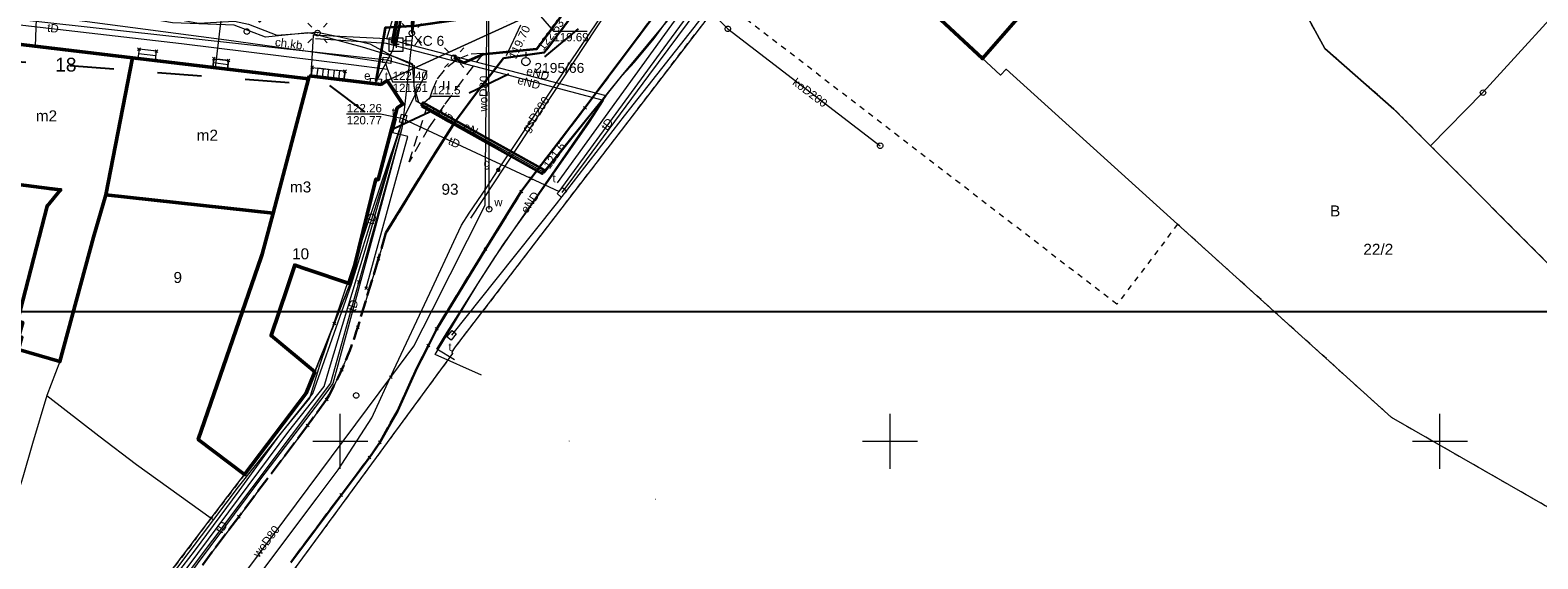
# Model space of a CAD drawing. Extents: x 6472695 to 6473494, y 5822279 to 5823456.
# Tile 9 of 49: x 6472872 to 6473009, y 5822539 to 5822587. Entities that reach past the tile are written whole.
import ezdxf
from ezdxf.enums import TextEntityAlignment as Align

# ---------------------------------------------------------------- set-up
doc = ezdxf.new("R2010")
doc.units = 0
for name, pattern in [('PRZER1-1', [1, 0.5, -0.5]), ('PRZER2-1', [1.5, 1, -0.5]), ('PRZER3-1', [2, 1.5, -0.5])]:
    doc.linetypes.add(name, pattern=pattern)
doc.layers.get('0').update_dxf_attribs({"color": 253, "linetype": 'CONTINUOUS'})
for name, color, linetype, lineweight in [('EGBO', 253, 'CONTINUOUS', 18), ('EGBS', 253, 'CONTINUOUS', 18), ('EGBU', 253, 'CONTINUOUS', 50), ('EGBU_O', 253, 'CONTINUOUS', 50), ('EGDE', 253, 'CONTINUOUS', 18), ('EGDE_O', 253, 'CONTINUOUS', 18), ('EGPG', 253, 'CONTINUOUS', 18), ('EGUG', 253, 'CONTINUOUS', 18), ('EGUG_O', 253, 'CONTINUOUS', 18), ('GEPADR_O', 253, 'CONTINUOUS', 18), ('GSPPPK', 253, 'CONTINUOUS', 18), ('GSPPPK_O', 253, 'CONTINUOUS', 18), ('GSPPRB', 253, 'CONTINUOUS', 18), ('GUPPRZ_O', 253, 'CONTINUOUS', 18), ('OSSP', 253, 'CONTINUOUS', 18), ('OSSP_O', 253, 'CONTINUOUS', 18), ('OTKC', 253, 'CONTINUOUS', 18), ('OTKC_O', 253, 'CONTINUOUS', 18), ('OTKJ', 7, 'CONTINUOUS', 30), ('OTKK', 7, 'CONTINUOUS', 30), ('OTRS', 253, 'CONTINUOUS', 13), ('OTRS_O', 253, 'CONTINUOUS', 13), ('OTZT', 253, 'CONTINUOUS', 18), ('Ramka sekcyjna', 253, 'CONTINUOUS', 18), ('SUEO', 253, 'CONTINUOUS', 18), ('SUEP', 253, 'CONTINUOUS', 18), ('SUEP_O', 253, 'CONTINUOUS', 18), ('SUES', 253, 'CONTINUOUS', 18), ('SUES_O', 253, 'CONTINUOUS', 18), ('SUGP', 253, 'CONTINUOUS', 18), ('SUGP_O', 253, 'CONTINUOUS', 18), ('SUGU', 253, 'CONTINUOUS', 18), ('SUGU_O', 253, 'CONTINUOUS', 18), ('SUKP', 253, 'CONTINUOUS', 18), ('SUKP_O', 253, 'CONTINUOUS', 18), ('SULO', 253, 'CONTINUOUS', 35), ('SUPW', 253, 'CONTINUOUS', 18), ('SUPW_O', 253, 'CONTINUOUS', 18), ('SUTP', 253, 'CONTINUOUS', 18), ('SUTP_O', 253, 'CONTINUOUS', 18), ('SUWP', 253, 'CONTINUOUS', 18), ('SUWP_O', 253, 'CONTINUOUS', 18)]:
    doc.layers.add(name, color=color, linetype=linetype, lineweight=lineweight)
doc.styles.add('Arial', font='Arial')

# ---------------------------------------------------------------- blocks, each defined once
blk = doc.blocks.new('D_GSPPRB0')
at = {"color": 0, "lineweight": 18}
for points in [[(-0.12726, -0.12726), (0.12726, 0.12726)], [(-0.12726, 0.12726), (0.12726, -0.12726)]]:
    blk.add_lwpolyline(points, dxfattribs=at)
blk = doc.blocks.new('D_GEPPGD1_2')
blk.add_hatch(color=0).paths.add_polyline_path([(0, -0.045), (0.013906, -0.042798), (0.02645, -0.036406), (0.036406, -0.02645), (0.042798, -0.013906), (0.045, 0), (0.042798, 0.013906), (0.036406, 0.02645), (0.02645, 0.036406), (0.013906, 0.042798), (0, 0.045), (-0.013906, 0.042798), (-0.02645, 0.036406), (-0.036406, 0.02645), (-0.042798, 0.013906), (-0.045, 0), (-0.042798, -0.013906), (-0.036406, -0.02645), (-0.02645, -0.036406), (-0.013906, -0.042798)])
blk = doc.blocks.new('D_GUPIWZ1_3')
at = {"color": 0}
blk.add_lwpolyline([(0.375, -0.25), (-0.375, -0.25), (-0.375, 0.25), (0.375, 0.25)], close=True, dxfattribs=at)
blk = doc.blocks.new('D_GUPIWZ1_1')
at = {"color": 0}
blk.add_lwpolyline([(0, 0.25), (0.064705, 0.241481), (0.125, 0.216506), (0.176777, 0.176777), (0.216506, 0.125), (0.241481, 0.064705), (0.25, 0), (0.241481, -0.064705), (0.216506, -0.125), (0.176777, -0.176777), (0.125, -0.216506), (0.064705, -0.241481), (0, -0.25), (-0.064705, -0.241481), (-0.125, -0.216506), (-0.176777, -0.176777), (-0.216506, -0.125), (-0.241481, -0.064705), (-0.25, 0), (-0.241481, 0.064705), (-0.216506, 0.125), (-0.176777, 0.176777), (-0.125, 0.216506), (-0.064705, 0.241481)], close=True, dxfattribs=at)
blk = doc.blocks.new('D_GUPESE1')
at = {"color": 0}
blk.add_lwpolyline([(-0.5, -0.25), (-0.5, 0.25), (0.5, 0.25), (0.5, -0.25)], close=True, dxfattribs=at)
blk = doc.blocks.new('D_GSPSSP1')
at = {"color": 0}
blk.add_lwpolyline([(0.625, 0.625), (0.625, -0.625), (-0.625, -0.625), (-0.625, 0.625)], close=True, dxfattribs=at)
for points in [[(0.3, 0), (-0.3, 0)], [(0, 0.3), (0, -0.3)]]:
    blk.add_lwpolyline(points, dxfattribs=at)
blk = doc.blocks.new('D_GEPPGD1_1')
at = {"color": 0}
blk.add_lwpolyline([(0, 0.25), (0.077254, 0.237764), (0.146946, 0.202254), (0.202254, 0.146946), (0.237764, 0.077254), (0.25, 0), (0.237764, -0.077254), (0.202254, -0.146946), (0.146946, -0.202254), (0.077254, -0.237764), (0, -0.25), (-0.077254, -0.237764), (-0.146946, -0.202254), (-0.202254, -0.146946), (-0.237764, -0.077254), (-0.25, 0), (-0.237764, 0.077254), (-0.202254, 0.146946), (-0.146946, 0.202254), (-0.077254, 0.237764)], close=True, dxfattribs=at)
blk = doc.blocks.new('D_GSPPPK1')
at = {"color": 0}
blk.add_lwpolyline([(0, 0.375), (0.115881, 0.356646), (0.220419, 0.303381), (0.303381, 0.220419), (0.356646, 0.115881), (0.375, 0), (0.356646, -0.115881), (0.303381, -0.220419), (0.220419, -0.303381), (0.115881, -0.356646), (0, -0.375), (-0.115881, -0.356646), (-0.220419, -0.303381), (-0.303381, -0.220419), (-0.356646, -0.115881), (-0.375, 0), (-0.356646, 0.115881), (-0.303381, 0.220419), (-0.220419, 0.303381), (-0.115881, 0.356646)], close=True, dxfattribs=at)
blk.add_lwpolyline([(0, 0.875), (0, 0.375)], dxfattribs=at)
blk = doc.blocks.new('D_GUPGUT1')
blk.add_hatch(color=0).paths.add_polyline_path([(-0.2, 0), (-0.193185, -0.051764), (-0.173205, -0.1), (-0.141421, -0.141421), (-0.1, -0.173205), (-0.051764, -0.193185), (0, -0.2), (0.051764, -0.193185), (0.1, -0.173205), (0.141421, -0.141421), (0.173205, -0.1), (0.193185, -0.051764), (0.2, 0), (0.193185, 0.051764), (0.173205, 0.1), (0.141421, 0.141421), (0.1, 0.173205), (0.051764, 0.193185), (0, 0.2), (-0.051764, 0.193185), (-0.1, 0.173205), (-0.141421, 0.141421), (-0.173205, 0.1), (-0.193185, 0.051764)])
blk = doc.blocks.new('D_GSPWPS1')
blk.add_hatch(color=0).paths.add_polyline_path([(-0.045, 0), (-0.043467, -0.011647), (-0.038971, -0.0225), (-0.03182, -0.03182), (-0.0225, -0.038971), (-0.011647, -0.043467), (0, -0.045), (0.011647, -0.043467), (0.0225, -0.038971), (0.03182, -0.03182), (0.038971, -0.0225), (0.043467, -0.011647), (0.045, 0), (0.043467, 0.011647), (0.038971, 0.0225), (0.03182, 0.03182), (0.0225, 0.038971), (0.011647, 0.043467), (0, 0.045), (-0.011647, 0.043467), (-0.0225, 0.038971), (-0.03182, 0.03182), (-0.038971, 0.0225), (-0.043467, 0.011647)])
blk = doc.blocks.new('D_GUPELA2')
blk.add_hatch(color=0).paths.add_polyline_path([(-0.001087, 0.044987), (0.011881, 0.043403), (0.021281, 0.03965), (0.030065, 0.033482), (0.038133, 0.023893), (0.043117, 0.012881), (0.044986, 0.001113), (0.044323, -0.007777), (0.040557, -0.019497), (0.033417, -0.030138), (0.024849, -0.037517), (0.013788, -0.042836), (0.002013, -0.044955), (-0.00982, -0.043916), (-0.020466, -0.040077), (-0.029541, -0.033946), (-0.036867, -0.025804), (-0.04187, -0.01649), (-0.04461, -0.005909), (-0.044532, 0.006476), (-0.041285, 0.017903), (-0.034764, 0.028574), (-0.024479, 0.03776), (-0.013449, 0.042943)])
at = {"color": 0}
for points in [[(-0.883883, 0.883883), (-0.53033, 0.53033)], [(0.883883, 0.883883), (0.53033, 0.53033)], [(-0.883883, -0.883883), (-0.53033, -0.53033)], [(0.883883, -0.883883), (0.53033, -0.53033)]]:
    blk.add_lwpolyline(points, dxfattribs=at)
blk = doc.blocks.new('D_GUPELA1')
at = {"color": 0}
blk.add_lwpolyline([(0, 0.25), (0.064705, 0.241481), (0.125, 0.216506), (0.176777, 0.176777), (0.216506, 0.125), (0.241481, 0.064705), (0.25, 0), (0.241481, -0.064705), (0.216506, -0.125), (0.176777, -0.176777), (0.125, -0.216506), (0.064705, -0.241481), (0, -0.25), (-0.064705, -0.241481), (-0.125, -0.216506), (-0.176777, -0.176777), (-0.216506, -0.125), (-0.241481, -0.064705), (-0.25, 0), (-0.241481, 0.064705), (-0.216506, 0.125), (-0.176777, 0.176777), (-0.125, 0.216506), (-0.064705, 0.241481)], close=True, dxfattribs=at)
blk = doc.blocks.new('D_GEPIPP1')
at = {"color": 0}
blk.add_lwpolyline([(0, 0.25), (0.064705, 0.241481), (0.125, 0.216506), (0.176777, 0.176777), (0.216506, 0.125), (0.241481, 0.064705), (0.25, 0), (0.241481, -0.064705), (0.216506, -0.125), (0.176777, -0.176777), (0.125, -0.216506), (0.064705, -0.241481), (0, -0.25), (-0.064705, -0.241481), (-0.125, -0.216506), (-0.176777, -0.176777), (-0.216506, -0.125), (-0.241481, -0.064705), (-0.25, 0), (-0.241481, 0.064705), (-0.216506, 0.125), (-0.176777, 0.176777), (-0.125, 0.216506), (-0.064705, 0.241481)], close=True, dxfattribs=at)
blk = doc.blocks.new('D_GSSUTR1')
at = {"color": 0}
for points in [[(-0.25666, 0.36165), (-0.25666, -0.38835)], [(0.24334, -0.38835), (0.24334, 0.36165)]]:
    blk.add_lwpolyline(points, dxfattribs=at)

msp = doc.modelspace()

# ---------------------------------------------------------------- linework, layer by layer
msp.add_lwpolyline([(6472822.06, 5822771.79), (6473122.06, 5822771.79), (6473122.06, 5822561.79), (6472822.06, 5822561.79)], close=True)
at = {"linetype": 'PRZER1-1', "ltscale": 8}
msp.add_lwpolyline([(6472867.43, 5822584.77), (6472899.01, 5822582.35), (6472904.49, 5822578.25), (6472918.6, 5822584.95), (6472931.95, 5822596.05), (6472961.42, 5822608.31), (6472985.73, 5822620.31), (6472990.01, 5822623.14), (6472991.05, 5822621.84), (6473001.37, 5822628.82), (6473000.68, 5822630.2), (6473029.76, 5822649.44)], dxfattribs=at)
at = {"layer": 'EGBS', "linetype": 'Continuous'}
for points in [[(6472883.19, 5822584.62), (6472883.29, 5822585.47), (6472881.7, 5822585.66), (6472881.59, 5822584.81)], [(6472888.5, 5822584.79), (6472889.84, 5822584.63), (6472889.74, 5822583.84), (6472888.4, 5822584)], [(6472897.36, 5822583.2), (6472897.45, 5822584), (6472900.43, 5822583.64), (6472900.33, 5822582.85)]]:
    msp.add_lwpolyline(points, close=True, dxfattribs=at)
for points in [[(6472883.24, 5822585.04), (6472881.64, 5822585.23)], [(6472889.79, 5822584.24), (6472888.45, 5822584.4)], [(6472897.95, 5822583.94), (6472897.85, 5822583.14)], [(6472898.44, 5822583.88), (6472898.35, 5822583.08)], [(6472898.94, 5822583.82), (6472898.84, 5822583.02)], [(6472899.43, 5822583.76), (6472899.34, 5822582.97)], [(6472899.93, 5822583.7), (6472899.84, 5822582.91)]]:
    msp.add_lwpolyline(points, dxfattribs=at)
at = {"layer": 'EGBU', "linetype": 'Continuous'}
for points in [[(6472942.48, 5822600.29), (6472965.78, 5822614.27), (6472969.66, 5822607.95), (6472972.75, 5822602.72), (6472970.32, 5822601.22), (6472971.41, 5822599.41), (6472968.8, 5822597.85), (6472967.72, 5822599.66), (6472956.36, 5822592.97), (6472955.61, 5822592.53), (6472956.33, 5822591.41), (6472956.84, 5822591.64), (6472958.37, 5822591.23), (6472961.59, 5822588.43), (6472958.41, 5822584.8), (6472952.04, 5822590.73)], [(6472863.57, 5822586.95), (6472881.1, 5822584.87), (6472878.69, 5822572.4), (6472877.56, 5822568.56), (6472874.5, 5822557.26), (6472870.73, 5822558.36), (6472871.05, 5822559.46), (6472870.76, 5822559.54), (6472871.13, 5822560.81), (6472870.64, 5822560.93), (6472873.35, 5822571.38), (6472874.56, 5822572.86), (6472873.77, 5822572.96), (6472866.25, 5822573.92), (6472865.26, 5822572.99), (6472868.1, 5822570.94), (6472866.6, 5822557.27), (6472859.94, 5822558.18)], [(6472881.1, 5822584.87), (6472897.12, 5822582.96), (6472893.89, 5822570.74), (6472878.69, 5822572.4)], [(6472897.16, 5822583.23), (6472903.71, 5822582.45), (6472904.25, 5822582.8), (6472905.69, 5822580.65), (6472905.17, 5822580.32), (6472903.45, 5822573.78), (6472903.24, 5822573.84), (6472900.9, 5822564.31), (6472896.93, 5822565.66), (6472895.88, 5822566.02), (6472895.17, 5822563.93), (6472893.71, 5822559.63), (6472897.68, 5822556.31), (6472896.9, 5822554.37), (6472891.29, 5822546.98), (6472887.09, 5822550.16), (6472892.81, 5822566.75), (6472892.91, 5822567.03), (6472893.89, 5822570.74), (6472897.12, 5822582.96)]]:
    msp.add_lwpolyline(points, close=True, dxfattribs=at)
at = {"layer": 'EGDE', "linetype": 'Continuous'}
for points in [[(6472994.68, 5822631.24), (6473000.96, 5822619.64), (6473009.69, 5822608.11), (6473019.37, 5822598.14), (6473013.14, 5822591.87), (6473003.92, 5822581.7), (6472999.14, 5822576.88), (6472995.82, 5822580.21), (6472989.53, 5822585.72), (6472987.77, 5822588.92), (6472982.78, 5822595.16), (6472980.21, 5822598.39), (6472968.75, 5822616.05), (6472973.83, 5822619.1), (6472973.91, 5822618.98)], [(6472942.48, 5822600.29), (6472968.75, 5822616.05), (6472980.21, 5822598.39), (6472982.78, 5822595.16), (6472987.77, 5822588.92), (6472989.53, 5822585.72), (6472995.82, 5822580.21), (6472999.14, 5822576.88), (6473010.1, 5822565.91), (6473029.79, 5822546.2), (6473046.32, 5822529.58), (6473037.62, 5822518.36), (6473034.68, 5822516.97), (6473012.39, 5822537.24), (6473014.78, 5822541.17), (6472995.61, 5822552.16), (6472976.15, 5822569.74), (6472972.32, 5822573.21), (6472960.56, 5822583.83), (6472960.04, 5822583.28), (6472952.04, 5822590.73)], [(6472847.49, 5822472.19), (6472838.69, 5822476.96), (6472858.08, 5822503.15), (6472861.93, 5822508.2), (6472870.24, 5822519.28), (6472888.27, 5822543.02), (6472891.29, 5822546.98), (6472896.9, 5822554.37), (6472900.9, 5822564.31), (6472903.24, 5822573.84), (6472903.45, 5822573.78), (6472905.17, 5822580.32), (6472905.69, 5822580.65), (6472904.25, 5822582.8), (6472942.48, 5822600.29), (6472934.63, 5822590.14), (6472910.45, 5822558.58), (6472910.15, 5822558.14), (6472910.21, 5822557.99), (6472886.12, 5822525.17)], [(6472881.1, 5822584.87), (6472878.69, 5822572.4), (6472877.56, 5822568.56), (6472874.5, 5822557.26), (6472873.31, 5822554.18), (6472872.02, 5822549.81), (6472871.12, 5822546.76), (6472870.83, 5822545.79), (6472866.93, 5822540.17), (6472854.97, 5822539.92), (6472846.46, 5822541.67), (6472848.84, 5822558.74), (6472853.95, 5822558.75), (6472854, 5822558.99), (6472859.94, 5822558.18), (6472863.57, 5822586.95)], [(6472881.1, 5822584.87), (6472878.69, 5822572.4), (6472877.56, 5822568.56), (6472874.5, 5822557.26), (6472873.31, 5822554.18), (6472878.04, 5822550.5), (6472881.48, 5822547.9), (6472888.27, 5822543.02), (6472891.29, 5822546.98), (6472887.09, 5822550.16), (6472892.91, 5822567.03), (6472897.12, 5822582.96)], [(6472897.12, 5822582.96), (6472897.16, 5822583.23), (6472903.71, 5822582.45), (6472904.25, 5822582.8), (6472905.69, 5822580.65), (6472905.17, 5822580.32), (6472903.45, 5822573.78), (6472903.24, 5822573.84), (6472900.9, 5822564.31), (6472896.9, 5822554.37), (6472891.29, 5822546.98), (6472887.09, 5822550.16), (6472892.91, 5822567.03)]]:
    msp.add_lwpolyline(points, close=True, dxfattribs=at)
msp.add_lwpolyline([(6472942.48, 5822600.29), (6472904.25, 5822582.8), (6472903.71, 5822582.45), (6472897.16, 5822583.23), (6472897.12, 5822582.96), (6472881.1, 5822584.87), (6472863.57, 5822586.95)], dxfattribs=at)
at = {"layer": 'EGUG', "linetype": 'PRZER1-1'}
for points in [[(6473108.82, 5822608.08), (6473084.61, 5822634.23), (6473083.23, 5822635.73), (6473071.09, 5822649), (6473055.67, 5822666.2), (6473053.34, 5822666.7), (6473035.52, 5822656.15), (6473025.09, 5822649.74), (6473014.39, 5822643.35), (6473011.92, 5822641.83), (6472997.85, 5822633.19), (6472994.68, 5822631.24), (6472973.91, 5822618.98), (6472973.83, 5822619.1), (6472968.75, 5822616.05), (6472942.48, 5822600.29), (6472934.63, 5822590.14), (6472910.45, 5822558.58), (6472910.15, 5822558.14), (6472910.21, 5822557.99), (6472886.12, 5822525.17)], [(6473010.1, 5822565.91), (6472999.14, 5822576.88), (6472995.82, 5822580.21), (6472989.53, 5822585.72), (6472987.77, 5822588.92), (6472982.78, 5822595.16), (6472980.21, 5822598.39), (6472968.75, 5822616.05), (6472973.83, 5822619.1), (6472973.91, 5822618.98), (6472994.68, 5822631.24), (6473000.96, 5822619.64), (6473009.69, 5822608.11)], [(6472863.57, 5822586.95), (6472881.1, 5822584.87), (6472897.12, 5822582.96), (6472897.16, 5822583.23), (6472903.71, 5822582.45), (6472904.25, 5822582.8), (6472905.69, 5822580.65), (6472905.17, 5822580.32), (6472903.45, 5822573.78), (6472903.24, 5822573.84), (6472900.9, 5822564.31), (6472896.9, 5822554.37), (6472891.29, 5822546.98), (6472888.27, 5822543.02), (6472870.24, 5822519.28)], [(6472870.24, 5822519.28), (6472888.27, 5822543.02), (6472891.29, 5822546.98), (6472896.9, 5822554.37), (6472900.9, 5822564.31), (6472903.24, 5822573.84), (6472903.45, 5822573.78), (6472905.17, 5822580.32), (6472905.69, 5822580.65), (6472904.25, 5822582.8), (6472903.71, 5822582.45), (6472897.16, 5822583.23), (6472897.12, 5822582.96), (6472881.1, 5822584.87), (6472863.57, 5822586.95)]]:
    msp.add_lwpolyline(points, dxfattribs=at)
msp.add_lwpolyline([(6472942.48, 5822600.29), (6472968.75, 5822616.05), (6472980.21, 5822598.39), (6472982.78, 5822595.16), (6472987.77, 5822588.92), (6472989.53, 5822585.72), (6472995.82, 5822580.21), (6472999.14, 5822576.88), (6473010.1, 5822565.91), (6473029.79, 5822546.2), (6473046.32, 5822529.58), (6473037.62, 5822518.36), (6473035.86, 5822516.08), (6473028.42, 5822506.47), (6473023.36, 5822510.39), (6473032.61, 5822515.42), (6473034.68, 5822516.97), (6473012.39, 5822537.24), (6473014.78, 5822541.17), (6472995.61, 5822552.16), (6472976.15, 5822569.74), (6472970.63, 5822562.46), (6472934.63, 5822590.14)], close=True, dxfattribs=at)
at = {"layer": 'GUPPRZ_O', "linetype": 'Continuous', "flags": 128}
for points in [[(6472918.21, 5822588.66), (6472919.38, 5822587.29), (6472922.46, 5822587.29)], [(6472915.13, 5822585.07), (6472916.43, 5822587.86)], [(6472904.28, 5822583.81), (6472904.76, 5822582.68), (6472907.84, 5822582.68)], [(6472907.45, 5822580.64), (6472908.31, 5822581.38), (6472910.83, 5822581.38)], [(6472905.72, 5822579.32), (6472903.66, 5822579.74), (6472900.58, 5822579.74)]]:
    msp.add_lwpolyline(points, dxfattribs=at)
at = {"layer": 'OTKC', "linetype": 'PRZER2-1'}
for points in [[(6472885.22, 5822606.38, -0.000024), (6472894.96, 5822608.1)], [(6472923.3, 5822591.62), (6472918.55, 5822585.34), (6472914.85, 5822584.83), (6472912.48, 5822581.82), (6472910.48, 5822579.12), (6472908.2, 5822575.53), (6472904.15, 5822568.97), (6472903.47, 5822566.61), (6472901.59, 5822560.39, -0.053651), (6472898.76, 5822553.8), (6472897.03, 5822551.45), (6472890.77, 5822543.15), (6472881.44, 5822530.76)]]:
    msp.add_lwpolyline(points, format="xyb", dxfattribs=at)
msp.add_lwpolyline([(6472871.47, 5822520.9), (6472888.27, 5822543.02), (6472891.29, 5822546.98), (6472896.9, 5822554.37), (6472897.68, 5822556.31), (6472899.46, 5822560.71), (6472900.9, 5822564.31), (6472903.24, 5822573.84), (6472903.48, 5822573.76), (6472905.17, 5822580.32), (6472905.69, 5822580.65), (6472904.25, 5822582.8), (6472903.73, 5822582.47), (6472900.33, 5822582.85), (6472900.43, 5822583.64), (6472897.45, 5822584), (6472897.36, 5822583.2), (6472897.16, 5822583.23), (6472897.12, 5822582.96), (6472889.74, 5822583.84), (6472889.84, 5822584.63), (6472888.5, 5822584.79), (6472888.4, 5822584), (6472883.19, 5822584.62), (6472883.29, 5822585.47), (6472881.7, 5822585.66), (6472881.59, 5822584.81), (6472881.1, 5822584.87), (6472863.57, 5822586.95)], dxfattribs=at)
msp.add_lwpolyline([(6472913.01, 5822585.29), (6472910.99, 5822582.68), (6472909.44, 5822580.56), (6472908.02, 5822578.48), (6472906.26, 5822575.41), (6472908.39, 5822581.93), (6472908.85, 5822582.97), (6472909.78, 5822584.08), (6472910.71, 5822584.77), (6472911.9, 5822585.23)], close=True, dxfattribs=at)
at = {"layer": 'OTKJ', "linetype": 'PRZER3-1'}
for points in [[(6472895.49, 5822539), (6472900.08, 5822545.12), (6472902.65, 5822548.53), (6472903.6, 5822549.91), (6472905.19, 5822552.75), (6472907, 5822556.72), (6472908.01, 5822558.71), (6472908.77, 5822560.23), (6472913.2, 5822567.47), (6472916.46, 5822572.71), (6472917.34, 5822573.91), (6472922.25, 5822580.32), (6472928.66, 5822588.86), (6472935.93, 5822598.32)], [(6472923.3, 5822591.62), (6472918.55, 5822585.34), (6472914.85, 5822584.83), (6472912.48, 5822581.82), (6472910.48, 5822579.12), (6472908.2, 5822575.53), (6472904.15, 5822568.97)]]:
    msp.add_lwpolyline(points, dxfattribs=at)
msp.add_lwpolyline([(6472904.15, 5822568.97), (6472903.47, 5822566.61), (6472901.59, 5822560.39, -0.053651), (6472898.76, 5822553.8), (6472897.03, 5822551.45), (6472890.77, 5822543.15), (6472881.44, 5822530.76)], format="xyb", dxfattribs=at)
at = {"layer": 'OTKK', "linetype": 'Continuous'}
msp.add_lwpolyline([(6472895.49, 5822539), (6472900.08, 5822545.12), (6472902.65, 5822548.53), (6472903.6, 5822549.91), (6472905.19, 5822552.75), (6472907, 5822556.72), (6472908.01, 5822558.71), (6472908.77, 5822560.23), (6472913.2, 5822567.47), (6472916.46, 5822572.71), (6472917.34, 5822573.91), (6472922.25, 5822580.32), (6472928.66, 5822588.86), (6472935.93, 5822598.32, -0.017534), (6472937.6, 5822600.44, -0.10701), (6472942.42, 5822604.58), (6472949.51, 5822608.79), (6472958.65, 5822614.29), (6472962.44, 5822616.49), (6472982.29, 5822628.33), (6472995.1, 5822635.94), (6473013.39, 5822646.9)], format="xyb", dxfattribs=at)
msp.add_lwpolyline([(6472923.3, 5822591.62), (6472918.55, 5822585.34), (6472914.85, 5822584.83), (6472912.48, 5822581.82), (6472910.48, 5822579.12), (6472908.2, 5822575.53), (6472904.15, 5822568.97)], dxfattribs=at)
at = {"layer": 'OTZT', "linetype": 'PRZER2-1'}
msp.add_lwpolyline([(6472906.26, 5822575.41), (6472908.39, 5822581.93), (6472908.85, 5822582.97), (6472909.78, 5822584.08), (6472910.71, 5822584.77), (6472911.9, 5822585.23), (6472913.01, 5822585.29), (6472910.99, 5822582.68), (6472909.44, 5822580.56), (6472908.02, 5822578.48)], close=True, dxfattribs=at)
at = {"layer": 'Ramka sekcyjna', "linetype": 'Continuous', "flags": 128}
for points in [[(6472900, 5822547.5), (6472900, 5822552.5)], [(6472950, 5822547.5), (6472950, 5822552.5)], [(6473000, 5822547.5), (6473000, 5822552.5)], [(6472902.5, 5822550), (6472897.5, 5822550)], [(6472952.5, 5822550), (6472947.5, 5822550)], [(6473002.5, 5822550), (6472997.5, 5822550)]]:
    msp.add_lwpolyline(points, dxfattribs=at)
at = {"layer": 'SUEP', "linetype": 'Continuous'}
for points in [[(6472972.16, 5822636.69), (6472960.82, 5822631.7), (6472939.64, 5822622.93), (6472913.33, 5822613.9), (6472914.8, 5822602.63), (6472916.84, 5822598.35), (6472914.18, 5822597.68), (6472907.35, 5822596.95), (6472904.19, 5822586.58)], [(6472994.87, 5822631.67), (6472993.81, 5822632.01), (6472992.71, 5822631.57), (6472991.81, 5822631.57), (6472979.3, 5822623.93), (6472977.96, 5822623.45), (6472975.34, 5822622.55), (6472972.11, 5822621), (6472962.35, 5822614.97), (6472958.42, 5822612.52), (6472956.35, 5822610.56), (6472951.35, 5822608.32), (6472950.21, 5822607.94), (6472949.83, 5822606.97), (6472944.76, 5822603.9), (6472941.77, 5822602.04), (6472940.32, 5822601.52), (6472935.01, 5822594.67), (6472933.22, 5822593.36), (6472932.41, 5822592.88), (6472932.08, 5822591.46), (6472930.32, 5822588.97), (6472925.53, 5822583.19), (6472918.34, 5822574.32)], [(6472918.34, 5822574.32), (6472906.91, 5822580.94), (6472906.73, 5822582.38), (6472906.58, 5822584.32), (6472905.07, 5822584.91), (6472902.02, 5822585.83), (6472897.54, 5822587.05), (6472897.06, 5822587.15), (6472893.21, 5822586.76), (6472890.34, 5822587.84), (6472884.74, 5822588.05), (6472878.62, 5822589.11), (6472877.24, 5822589.27), (6472863.41, 5822591.07), (6472858.05, 5822591.8), (6472840.2, 5822593.5), (6472835.19, 5822593.83), (6472832.24, 5822594.02), (6472824.33, 5822594.94), (6472816.75, 5822595.72), (6472811.46, 5822596.15), (6472801.04, 5822597.3), (6472790.22, 5822598.54)], [(6472909.13, 5822597.52), (6472906.88, 5822596.9), (6472905.71, 5822591.29), (6472904.77, 5822585.59), (6472903.15, 5822582.51)], [(6472906.79, 5822594.17), (6472906.55, 5822594.85), (6472903.16, 5822595.14), (6472898.92, 5822594.88), (6472895.03, 5822593.56), (6472894.96, 5822592.88), (6472895.03, 5822593.56), (6472892.8, 5822593.5), (6472890.27, 5822590.46), (6472890.72, 5822590.13), (6472890.33, 5822589.77), (6472892.83, 5822588.51), (6472892.66, 5822588.18), (6472892.83, 5822588.51), (6472902.04, 5822592.34), (6472902.04, 5822592.94), (6472902.04, 5822592.34), (6472906.62, 5822591.08), (6472906.52, 5822587.73), (6472904.08, 5822587.6), (6472903.23, 5822582.72)], [(6472918.46, 5822593.28), (6472918.13, 5822592.6), (6472916.63, 5822590.06), (6472914.92, 5822588.96), (6472906.52, 5822587.73), (6472904.08, 5822587.6), (6472903.23, 5822582.72)], [(6472903.23, 5822582.72), (6472904.08, 5822587.6), (6472906.52, 5822587.73), (6472906.51, 5822587.1), (6472906.52, 5822587.73), (6472914.92, 5822588.96), (6472915.16, 5822588.28), (6472914.92, 5822588.96), (6472916.63, 5822590.06), (6472918.13, 5822592.6), (6472919.96, 5822591.8), (6472920.69, 5822591.48), (6472920.41, 5822589.07), (6472920.11, 5822588.72), (6472917.83, 5822585.64), (6472912.95, 5822585.18), (6472911.23, 5822584.4), (6472910.36, 5822584.88)], [(6472863.91, 5822590.98), (6472875.85, 5822589.37), (6472877.51, 5822589.78), (6472877.76, 5822589.73), (6472887.12, 5822588.03), (6472890.37, 5822588.2), (6472891.64, 5822587.94), (6472894.24, 5822586.93), (6472897.9, 5822587.2)], [(6472904.65, 5822585.09), (6472906.73, 5822584.17), (6472906.7, 5822582.3), (6472907.1, 5822580.83), (6472907.45, 5822580.63), (6472918.46, 5822574.49), (6472918.58, 5822574.42), (6472925.64, 5822583.25), (6472926.77, 5822584.46), (6472928.55, 5822586.63), (6472932.34, 5822591.91)], [(6472897.53, 5822586.93), (6472897.31, 5822583.21)], [(6472904.19, 5822586.58), (6472897.53, 5822586.93)], [(6472897.9, 5822587.2), (6472900, 5822586.79), (6472902.69, 5822586.14), (6472904.65, 5822585.09)], [(6472910.4, 5822557.4), (6472908.77, 5822558.37), (6472909.72, 5822559.94), (6472912.5, 5822564.32), (6472914.85, 5822567.92), (6472917.03, 5822570.97), (6472922.66, 5822579.03), (6472923.93, 5822581), (6472915.01, 5822583.34), (6472904.21, 5822586.17), (6472897.74, 5822586.58)], [(6472912.83, 5822556.01), (6472908.64, 5822557.9), (6472912.5, 5822564.32), (6472914.03, 5822566.67), (6472924.18, 5822581.4), (6472904.19, 5822586.58)], [(6472902.35, 5822563.92), (6472906.13, 5822577.71), (6472904.78, 5822578.06), (6472905.11, 5822579.31), (6472904.92, 5822579.36)]]:
    msp.add_lwpolyline(points, dxfattribs=at)
at = {"layer": 'SUGP', "linetype": 'Continuous'}
for points in [[(6472911.87, 5822570.3), (6472922.3, 5822586.08), (6472926.19, 5822592), (6472925.9, 5822597.94), (6472925.26, 5822606.06), (6472922.56, 5822615.39)], [(6472889.84, 5822534.12), (6472895.97, 5822542.3), (6472897.9, 5822544.87), (6472899.8, 5822547.4), (6472902.86, 5822552.15), (6472904.85, 5822556.43), (6472908.13, 5822563.48), (6472910.53, 5822568.62), (6472911.01, 5822569.66), (6472911.73, 5822570.74), (6472913.29, 5822573.06), (6472914.37, 5822574.68), (6472916.4, 5822577.71), (6472920.88, 5822584.4), (6472926.02, 5822592.08)]]:
    msp.add_lwpolyline(points, dxfattribs=at)
at = {"layer": 'SUKP', "linetype": 'Continuous'}
msp.add_lwpolyline([(6472927.24, 5822595.67), (6472935.24, 5822587.5), (6472949.1, 5822576.88)], dxfattribs=at)
at = {"layer": 'SULO', "linetype": 'Continuous'}
for points in [[(6472905.07, 5822586.21), (6472907.17, 5822596.9), (6472906.78, 5822596.97), (6472904.68, 5822586.29)], [(6472907.35, 5822580.46), (6472918.36, 5822574.32), (6472918.55, 5822574.67), (6472907.55, 5822580.81)]]:
    msp.add_lwpolyline(points, close=True, dxfattribs=at)
for points in [[(6472906.79, 5822594.17), (6472906.55, 5822594.85), (6472903.16, 5822595.14), (6472898.92, 5822594.88), (6472895.03, 5822593.56), (6472894.96, 5822592.88), (6472895.03, 5822593.56), (6472892.8, 5822593.5), (6472890.27, 5822590.46), (6472890.72, 5822590.13), (6472890.33, 5822589.77), (6472892.83, 5822588.51), (6472892.66, 5822588.18), (6472892.83, 5822588.51), (6472902.04, 5822592.34), (6472902.04, 5822592.94), (6472902.04, 5822592.34), (6472906.62, 5822591.08), (6472906.52, 5822587.73), (6472904.08, 5822587.6), (6472903.23, 5822582.72)], [(6472906.52, 5822587.73), (6472914.92, 5822588.96), (6472915.16, 5822588.28), (6472914.92, 5822588.96), (6472916.63, 5822590.06), (6472918.13, 5822592.6), (6472919.96, 5822591.8), (6472920.69, 5822591.48), (6472920.41, 5822589.07), (6472920.11, 5822588.72), (6472917.83, 5822585.64), (6472912.95, 5822585.18), (6472911.23, 5822584.4), (6472910.36, 5822584.88)]]:
    msp.add_lwpolyline(points, dxfattribs=at)
at = {"layer": 'SUTP', "linetype": 'Continuous'}
for points in [[(6472919.74, 5822573.49), (6472939.91, 5822601.38), (6472960.25, 5822613.47), (6472979.42, 5822625.46), (6472975.18, 5822636.25), (6472974.57, 5822639)], [(6472983.05, 5822624.99), (6472967.4, 5822615.6), (6472959.9, 5822611.12), (6472948.98, 5822605.13), (6472942.43, 5822601.27), (6472937.62, 5822594.76), (6472932.14, 5822587.63), (6472925.82, 5822579.58), (6472919.62, 5822571.58), (6472914.15, 5822564.71), (6472910.12, 5822559.64)], [(6472909.59, 5822614.48), (6472905.72, 5822579.32)], [(6472919.9, 5822572.7), (6472928.78, 5822584.87), (6472935.3, 5822593.78), (6472940.29, 5822600.29)], [(6472940.29, 5822600.29), (6472934.18, 5822591.57), (6472928.04, 5822583.25), (6472922.35, 5822575.6), (6472920.15, 5822572.63)], [(6472810.53, 5822594.33), (6472812.13, 5822594.99), (6472814.25, 5822595.07), (6472827.05, 5822593.73), (6472845.92, 5822591.91), (6472866.84, 5822589.37), (6472876.53, 5822588.22), (6472889.64, 5822586.5), (6472901.21, 5822584.91), (6472904.08, 5822584.46), (6472904.28, 5822583.81)], [(6472905.72, 5822579.32), (6472907.9, 5822583.64), (6472904.24, 5822584.65), (6472821.9, 5822593.75)], [(6472904.28, 5822583.81), (6472900.99, 5822584.22), (6472885.55, 5822586.13), (6472862.18, 5822588.84), (6472845.26, 5822590.88), (6472822.56, 5822593.65), (6472822.39, 5822592.08)], [(6472844.28, 5822482.51), (6472848.16, 5822488.01), (6472853.83, 5822495.5), (6472858.08, 5822501.46), (6472864.43, 5822509.71), (6472869.68, 5822516.71), (6472874.39, 5822522.88), (6472881.32, 5822532.34), (6472886.17, 5822538.61), (6472895.31, 5822550.93), (6472898.52, 5822555), (6472899.02, 5822556.65), (6472902.27, 5822567.38), (6472904.98, 5822576.95), (6472905.72, 5822579.32)], [(6472844.28, 5822482.51), (6472847.22, 5822487.69), (6472851.38, 5822493.33), (6472858.29, 5822502.52), (6472866.96, 5822513.8), (6472870.46, 5822518.48), (6472876.14, 5822525.97), (6472879.78, 5822530.94), (6472883.64, 5822536.01), (6472886.74, 5822540.03), (6472890.81, 5822545.5), (6472894.49, 5822550.58), (6472897.23, 5822553.93), (6472898.13, 5822556.94), (6472905.72, 5822579.32)], [(6472905.72, 5822579.32), (6472905.61, 5822578.45), (6472903.17, 5822569.42), (6472899.31, 5822555.25), (6472898.68, 5822554.37), (6472892.65, 5822546.46), (6472885.84, 5822537.33), (6472882.42, 5822532.94), (6472876.61, 5822525.17), (6472870.43, 5822516.95), (6472863.61, 5822508.03), (6472858.94, 5822501.61), (6472854.23, 5822495.47), (6472849.55, 5822489.29), (6472844.28, 5822482.51)], [(6472872.05, 5822520.89), (6472880.74, 5822532.63), (6472890.73, 5822545.88), (6472897.51, 5822554.34), (6472901.03, 5822564.29), (6472905.72, 5822579.32)], [(6472905.72, 5822579.32), (6472905.61, 5822578.45), (6472901.7, 5822564.49), (6472899.12, 5822555.3), (6472874.07, 5822521.98)], [(6472905.72, 5822579.32), (6472919.9, 5822572.7)]]:
    msp.add_lwpolyline(points, dxfattribs=at)
at = {"layer": 'SUWP', "linetype": 'Continuous'}
for points in [[(6472891.11, 5822604.88), (6472888.61, 5822583.97)], [(6472872.93, 5822604.24), (6472872.26, 5822585.92)], [(6472913.54, 5822571.1), (6472913.52, 5822592.43)], [(6472840.18, 5822469.17), (6472843.43, 5822473.3), (6472849.38, 5822481.25), (6472854.46, 5822487.98), (6472854.95, 5822488.74), (6472864.58, 5822501.86), (6472873.25, 5822513.43), (6472882.53, 5822525.75), (6472890.63, 5822537.08), (6472904.6, 5822555.84), (6472906.69, 5822558.66), (6472908.38, 5822562), (6472913.18, 5822571.46), (6472913.35, 5822590.68)]]:
    msp.add_lwpolyline(points, dxfattribs=at)

# ---------------------------------------------------------------- block references
at = {"layer": 'EGBO', "linetype": 'Continuous'}
msp.add_blockref('D_GEPIPP1', (6472891.51, 5822587.25), dxfattribs=at)
at = {"layer": 'EGPG', "linetype": 'Continuous'}
for name, p in [('D_GEPPGD1_2', (6472989.53, 5822585.72)), ('D_GEPPGD1_2', (6472881.1, 5822584.87)), ('D_GEPPGD1_2', (6472897.12, 5822582.96)), ('D_GEPPGD1_2', (6472897.16, 5822583.23)), ('D_GEPPGD1_2', (6472904.25, 5822582.8)), ('D_GEPPGD1_2', (6472960.04, 5822583.28)), ('D_GEPPGD1_2', (6472960.56, 5822583.83)), ('D_GEPPGD1_2', (6472903.71, 5822582.45)), ('D_GEPPGD1_1', (6473003.92, 5822581.7)), ('D_GEPPGD1_2', (6472905.17, 5822580.32)), ('D_GEPPGD1_2', (6472905.69, 5822580.65)), ('D_GEPPGD1_2', (6472995.82, 5822580.21)), ('D_GEPPGD1_2', (6472999.14, 5822576.88)), ('D_GEPPGD1_2', (6472903.24, 5822573.84)), ('D_GEPPGD1_2', (6472903.45, 5822573.78)), ('D_GEPPGD1_2', (6472972.32, 5822573.21)), ('D_GEPPGD1_2', (6472878.69, 5822572.4)), ('D_GEPPGD1_2', (6472976.15, 5822569.74)), ('D_GEPPGD1_2', (6472877.56, 5822568.56)), ('D_GEPPGD1_2', (6472892.91, 5822567.03)), ('D_GEPPGD1_2', (6472900.9, 5822564.31)), ('D_GEPPGD1_2', (6472970.63, 5822562.46)), ('D_GEPPGD1_2', (6472910.15, 5822558.14)), ('D_GEPPGD1_2', (6472910.21, 5822557.99)), ('D_GEPPGD1_2', (6472910.45, 5822558.58)), ('D_GEPPGD1_2', (6472874.5, 5822557.26)), ('D_GEPPGD1_2', (6472873.31, 5822554.18)), ('D_GEPPGD1_2', (6472896.9, 5822554.37)), ('D_GEPPGD1_2', (6472995.61, 5822552.16)), ('D_GEPPGD1_2', (6472872.02, 5822549.81)), ('D_GEPPGD1_2', (6472878.04, 5822550.5)), ('D_GEPPGD1_2', (6472887.09, 5822550.16)), ('D_GEPPGD1_2', (6472920.81, 5822550.03)), ('D_GEPPGD1_2', (6472881.48, 5822547.9)), ('D_GEPPGD1_2', (6472891.29, 5822546.98)), ('D_GEPPGD1_2', (6472928.66, 5822544.75)), ('D_GEPPGD1_2', (6472888.27, 5822543.02))]:
    msp.add_blockref(name, p, dxfattribs=at)
at = {"layer": 'GSPPPK', "linetype": 'Continuous'}
msp.add_blockref('D_GSPPPK1', (6472916.88, 5822584.52), dxfattribs=at)
at = {"layer": 'GSPPRB', "linetype": 'Continuous'}
for p in [(6472881.7, 5822585.66), (6472883.29, 5822585.47), (6472881.59, 5822584.81), (6472883.19, 5822584.62), (6472888.4, 5822584), (6472888.5, 5822584.79), (6472889.84, 5822584.63), (6472897.45, 5822584), (6472958.41, 5822584.8), (6472889.74, 5822583.84), (6472897.36, 5822583.2), (6472900.33, 5822582.85), (6472900.43, 5822583.64), (6472922.25, 5822580.32), (6472917.34, 5822573.91), (6472873.77, 5822572.96), (6472874.56, 5822572.86), (6472916.46, 5822572.71), (6472873.35, 5822571.38), (6472893.89, 5822570.74), (6472892.81, 5822566.75), (6472903.47, 5822566.61), (6472913.2, 5822567.47), (6472895.88, 5822566.02), (6472896.93, 5822565.66), (6472895.17, 5822563.93), (6472901.7, 5822564.49), (6472902.35, 5822563.92), (6472899.46, 5822560.71), (6472893.71, 5822559.63), (6472901.59, 5822560.39), (6472908.77, 5822560.23), (6472908.01, 5822558.71), (6472897.68, 5822556.31), (6472897.68, 5822556.31), (6472900.13, 5822556.51), (6472904.6, 5822555.84), (6472898.76, 5822553.8), (6472897.03, 5822551.45), (6472903.6, 5822549.91), (6472902.65, 5822548.53), (6472891.29, 5822546.98), (6472900.08, 5822545.12), (6472888.27, 5822543.02), (6472890.77, 5822543.15)]:
    msp.add_blockref('D_GSPPRB0', p, dxfattribs=at)
at = {"layer": 'OSSP', "linetype": 'Continuous'}
msp.add_blockref('D_GSPSSP1', (6472905.07, 5822586.07), dxfattribs=at)
at = {"layer": 'OTRS', "linetype": 'Continuous'}
msp.add_blockref('D_GSPWPS1', (6472918.55, 5822585.34), dxfattribs=at)
at = {"layer": 'OTZT', "linetype": 'Continuous'}
msp.add_blockref('D_GSSUTR1', (6472909.63, 5822582.37), dxfattribs=at)
at = {"layer": 'SUEO', "linetype": 'Continuous', "rotation": 89.99999931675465}
msp.add_blockref('D_GUPELA2', (6472897.93, 5822587.12), dxfattribs=at)
at = {"layer": 'SUEO', "linetype": 'Continuous'}
for name, p in [('D_GUPELA1', (6472897.93, 5822587.12)), ('D_GUPELA2', (6472906.51, 5822587.1)), ('D_GUPELA1', (6472906.51, 5822587.1)), ('D_GUPELA2', (6472910.36, 5822584.88)), ('D_GUPELA1', (6472910.36, 5822584.88))]:
    msp.add_blockref(name, p, dxfattribs=at)
at = {"layer": 'SUES', "linetype": 'Continuous', "rotation": 353.7679415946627}
msp.add_blockref('D_GUPESE1', (6472903.23, 5822582.72), dxfattribs=at)
at = {"layer": 'SUGU', "linetype": 'Continuous', "rotation": 56.20914103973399}
msp.add_blockref('D_GUPGUT1', (6472914.37, 5822574.68), dxfattribs=at)
at = {"layer": 'SUPW', "linetype": 'Continuous'}
for p in [(6472935.24, 5822587.5), (6472949.1, 5822576.88), (6472901.45, 5822554.18)]:
    msp.add_blockref('D_GUPIWZ1_1', p, dxfattribs=at)
for name, p, rotation in [('D_GUPIWZ1_3', (6472904.24, 5822584.65), 353.6723052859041), ('D_GUPIWZ1_3', (6472905.72, 5822579.32), 74.33302068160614), ('D_GUPIWZ1_3', (6472920.15, 5822572.63), 47.36557602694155), ('D_GUPIWZ1_1', (6472913.54, 5822571.1), 269.9999974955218), ('D_GUPIWZ1_3', (6472910.12, 5822559.64), 230.500446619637)]:
    msp.add_blockref(name, p, dxfattribs=dict(at, rotation=rotation))

# ---------------------------------------------------------------- texts
at = {"layer": 'EGBU_O', "linetype": 'Continuous', "style": 'Arial'}
for s, p in [('m2', (6472873.28, 5822579.09, 10.8)), ('m2', (6472887.91, 5822577.33, 10.8)), ('m3', (6472896.39, 5822572.63, 10.8))]:
    msp.add_text(s, height=1, dxfattribs=at).set_placement(p, align=Align.CENTER)
at = {"layer": 'EGDE_O', "linetype": 'Continuous', "style": 'Arial'}
for s, p in [('93', (6472909.98, 5822572.42, 10.8)), ('22/2', (6472994.4, 5822566.96, 10.8)), ('10', (6472896.39, 5822566.55, 10.8)), ('9', (6472885.22, 5822564.4, 10.8))]:
    msp.add_text(s, height=1, dxfattribs=at).set_placement(p, align=Align.CENTER)
at = {"layer": 'EGUG_O', "linetype": 'Continuous', "style": 'Arial'}
msp.add_text('B', height=1, dxfattribs=at).set_placement((6472990.48, 5822570.45, 10.8), align=Align.CENTER)
at = {"layer": 'GEPADR_O', "linetype": 'Continuous', "style": 'Arial'}
msp.add_text('18', height=1.25, dxfattribs=at).set_placement((6472874.07, 5822583.62, 10.8))
at = {"layer": 'GSPPPK_O', "linetype": 'Continuous', "style": 'Arial'}
msp.add_text('2195/66', height=0.9, dxfattribs=at).set_placement((6472917.65, 5822583.5, 10.8))
at = {"layer": 'GUPPRZ_O', "linetype": 'Continuous', "style": 'Arial'}
for s, rotation, p in [('119.70', 65.0534, (6472915.96, 5822584.68, 10.8)), ('121.6', 54.9523, (6472919.03, 5822574.69, 10.8))]:
    msp.add_text(s, height=0.75, rotation=rotation, dxfattribs=at).set_placement(p)
for s, p in [('119.69', (6472919.38, 5822586.37, 10.8)), ('122.40', (6472904.76, 5822582.86, 10.8)), ('121.61', (6472904.76, 5822581.76, 10.8)), ('121.5', (6472908.31, 5822581.55, 10.8)), ('122.26', (6472900.58, 5822579.92, 10.8)), ('120.77', (6472900.58, 5822578.82, 10.8))]:
    msp.add_text(s, height=0.75, dxfattribs=at).set_placement(p)
at = {"layer": 'OSSP_O', "linetype": 'Continuous', "style": 'Arial'}
msp.add_text('EXC 6', height=0.9, dxfattribs=at).set_placement((6472905.82, 5822585.96, 10.8))
at = {"layer": 'OTKC_O', "linetype": 'Continuous', "style": 'Arial'}
msp.add_text('ch.kb.', height=0.75, rotation=352.1912, dxfattribs=at).set_placement((6472895.41, 5822585.77, 10.8), align=Align.CENTER)
at = {"layer": 'OTRS_O', "linetype": 'Continuous', "style": 'Arial'}
msp.add_text('122.53', height=0.75, rotation=52.886, dxfattribs=at).set_placement((6472918.47, 5822585.47, 10.8))
at = {"layer": 'SUEP_O', "linetype": 'Continuous', "style": 'Arial'}
for s, rotation, p in [('eND', 345.3295, (6472917.06, 5822582.25, 10.8)), ('eND', 345.4767, (6472917.87, 5822583.09, 10.8)), ('eND', 329.9027, (6472909.14, 5822579.35, 10.8)), ('eN', 329.8455, (6472911.67, 5822578.08, 10.8)), ('eND', 55.0765, (6472917.56, 5822571.51, 10.8))]:
    msp.add_text(s, height=0.75, rotation=rotation, dxfattribs=at).set_placement(p, align=Align.CENTER)
at = {"layer": 'SUES_O', "linetype": 'Continuous', "style": 'Arial'}
msp.add_text('e', height=0.75, dxfattribs=at).set_placement((6472902.75, 5822582.87, 10.8), align=Align.RIGHT)
at = {"layer": 'SUGP_O', "linetype": 'Continuous', "style": 'Arial'}
msp.add_text('gsD200', height=0.75, rotation=56.5324, dxfattribs=at).set_placement((6472918.09, 5822579.52, 10.8), align=Align.CENTER)
at = {"layer": 'SUGU_O', "linetype": 'Continuous', "style": 'Arial'}
msp.add_text('g', height=0.75, dxfattribs=at).set_placement((6472913.62, 5822574.93, 10.8), align=Align.RIGHT)
at = {"layer": 'SUKP_O', "linetype": 'Continuous', "style": 'Arial'}
msp.add_text('koD200', height=0.75, rotation=322.9244, dxfattribs=at).set_placement((6472942.5, 5822581.4, 10.8), align=Align.CENTER)
at = {"layer": 'SUPW_O', "linetype": 'Continuous', "style": 'Arial'}
for s, p in [('t', (6472904.35, 5822582.85, 10.8)), ('t', (6472904.97, 5822579.57, 10.8)), ('t', (6472919.59, 5822573.55, 10.8)), ('w', (6472914.76, 5822571.38, 10.8)), ('t', (6472910.13, 5822558.22, 10.8))]:
    msp.add_text(s, height=0.75, dxfattribs=at).set_placement(p, align=Align.RIGHT)
at = {"layer": 'SUTP_O', "linetype": 'Continuous', "style": 'Arial'}
for rotation, p in [(353.3876, (6472873.83, 5822587.19, 10.8)), (53.8907, (6472924.57, 5822578.61, 10.8)), (334.9467, (6472910.21, 5822576.82, 10.8)), (71.2592, (6472903.18, 5822570.11, 10.8)), (74.7743, (6472901.52, 5822562.26, 10.8)), (53.419, (6472889.5, 5822541.97, 10.8))]:
    msp.add_text('tD', height=0.75, rotation=rotation, dxfattribs=at).set_placement(p, align=Align.CENTER)
at = {"layer": 'SUWP_O', "linetype": 'Continuous', "style": 'Arial'}
for rotation, p in [(88.5882, (6472913.4, 5822581.6, 10.8)), (53.3515, (6472893.57, 5822540.68, 10.8))]:
    msp.add_text('woD80', height=0.75, rotation=rotation, dxfattribs=at).set_placement(p, align=Align.CENTER)

doc.saveas('drawing.dxf')
